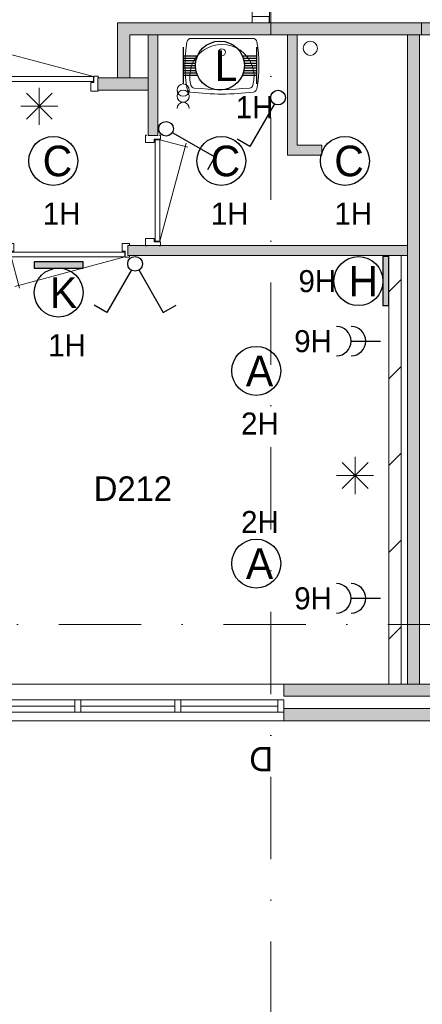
# Model space of a CAD drawing. Header units: millimetres. Extents: x 84337 to 168437, y -3060 to 56340.
# Tile 54 of 84: x 116266 to 119558, y 35369 to 43409. Entities that reach past the tile are written whole.
import ezdxf
from ezdxf.enums import TextEntityAlignment as Align
from ezdxf.xclip import XClip

# ---------------------------------------------------------------- set-up
doc = ezdxf.new("R2010")
doc.units = ezdxf.units.MM
doc.linetypes.add('DGN4', pattern=[1345.6, 672.8, -336.4, 0, -336.4])
for name, color, linetype in [('14', 7, 'Continuous'), ('16', 7, 'Continuous'), ('17', 7, 'Continuous'), ('18', 7, 'Continuous'), ('19', 7, 'Continuous'), ('30', 7, 'Continuous'), ('31', 7, 'Continuous'), ('32', 7, 'Continuous'), ('33', 7, 'Continuous'), ('40', 7, 'Continuous'), ('48', 7, 'Continuous'), ('5', 7, 'Continuous'), ('56', 7, 'Continuous'), ('62', 7, 'Continuous')]:
    doc.layers.add(name, color=color, linetype=linetype)
doc.styles.add('dgn001', font='dgn001.shx')
doc.styles.add('dgn003', font='dgn003.shx')

# ---------------------------------------------------------------- blocks, each defined once
blk = doc.blocks.new('EA732')
at = {"layer": '18'}
blk.add_hatch(color=3, dxfattribs=at).paths.add_polyline_path([(0, -200), (0, 200), (-50, 200), (-50, -200)])
at = {"layer": '18', "color": 3, "linetype": 'Continuous', "lineweight": 30, "flags": 128}
blk.add_lwpolyline([(0, -200), (0, 200), (-50, 200), (-50, -200), (0, -200)], dxfattribs=at)
at = {"layer": '18', "color": 3, "linetype": 'Continuous', "lineweight": 30}
blk.add_circle((-250, 0), 200, dxfattribs=at)
at = {"layer": '18', "color": 1, "linetype": 'Continuous', "lineweight": 13, "style": 'dgn001'}
blk.add_text('9H', height=180, dxfattribs=at).set_placement((-431.9, 0), align=Align.MIDDLE_RIGHT)
at = {"layer": '18', "color": 2, "linetype": 'Continuous', "lineweight": 13, "style": 'dgn001'}
blk.add_text('H', height=250, dxfattribs=at).set_placement((-210.3, 0), align=Align.MIDDLE_CENTER)
blk = doc.blocks.new('EA935')
at = {"layer": '18'}
blk.add_hatch(color=3, dxfattribs=at).paths.add_polyline_path([(-200, -50), (200, -50), (200, 0), (-200, 0)])
at = {"layer": '18', "color": 3, "linetype": 'Continuous', "lineweight": 30, "flags": 128}
blk.add_lwpolyline([(-200, -50), (200, -50), (200, 0), (-200, 0), (-200, -50)], dxfattribs=at)
at = {"layer": '18', "color": 3, "linetype": 'Continuous', "lineweight": 30}
blk.add_circle((0, -250), 200, dxfattribs=at)
at = {"layer": '18', "color": 2, "linetype": 'Continuous', "lineweight": 13, "style": 'dgn001'}
blk.add_text('K', height=250, dxfattribs=at).set_placement((39.7, -250), align=Align.MIDDLE_CENTER)
at = {"layer": '18', "color": 1, "linetype": 'Continuous', "lineweight": 13, "style": 'dgn001'}
blk.add_text('1H', height=180, dxfattribs=at).set_placement((68.7, -590), align=Align.TOP_CENTER)
blk = doc.blocks.new('EC6214')
at = {"layer": '18', "color": 3, "linetype": 'Continuous', "lineweight": 30}
blk.add_circle((-0.015, 0.01), 200, dxfattribs=at)
at = {"layer": '18', "color": 2, "linetype": 'Continuous', "lineweight": 13, "style": 'dgn001'}
blk.add_text('A', height=249.99, dxfattribs=at).set_placement((26.855, -0.005), align=Align.MIDDLE_CENTER)
at = {"layer": '18', "color": 1, "linetype": 'Continuous', "lineweight": 13, "style": 'dgn001'}
blk.add_text('2H', height=180, dxfattribs=at).set_placement((29.74, -340), align=Align.TOP_CENTER)
blk = doc.blocks.new('EC6215')
at = {"layer": '18', "color": 3, "linetype": 'Continuous', "lineweight": 30}
blk.add_circle((0, 0), 200, dxfattribs=at)
at = {"layer": '18', "color": 1, "linetype": 'Continuous', "lineweight": 13, "style": 'dgn001'}
blk.add_text('2H', height=180, dxfattribs=at).set_placement((29.7, 250), align=Align.CENTER)
at = {"layer": '18', "color": 2, "linetype": 'Continuous', "lineweight": 13, "style": 'dgn001'}
blk.add_text('A', height=250, dxfattribs=at).set_placement((26.9, 0), align=Align.MIDDLE_CENTER)
blk = doc.blocks.new('EC6228')
at = {"layer": '18', "color": 3, "linetype": 'Continuous', "lineweight": 30}
blk.add_circle((0.005, 0), 200, dxfattribs=at)
at = {"layer": '18', "color": 2, "linetype": 'Continuous', "lineweight": 13, "style": 'dgn001'}
blk.add_text('C', height=249.99, dxfattribs=at).set_placement((33.755, -0.005), align=Align.MIDDLE_CENTER)
at = {"layer": '18', "color": 1, "linetype": 'Continuous', "lineweight": 13, "style": 'dgn001'}
blk.add_text('1H', height=180, dxfattribs=at).set_placement((68.74, -340), align=Align.TOP_CENTER)
blk = doc.blocks.new('EC6229')
at = {"layer": '18', "color": 3, "linetype": 'Continuous', "lineweight": 30}
blk.add_circle((0.005, 0), 200, dxfattribs=at)
at = {"layer": '18', "color": 2, "linetype": 'Continuous', "lineweight": 13, "style": 'dgn001'}
blk.add_text('C', height=249.99, dxfattribs=at).set_placement((33.755, -0.005), align=Align.MIDDLE_CENTER)
at = {"layer": '18', "color": 1, "linetype": 'Continuous', "lineweight": 13, "style": 'dgn001'}
blk.add_text('1H', height=180, dxfattribs=at).set_placement((68.74, -340), align=Align.TOP_CENTER)
blk = doc.blocks.new('EC6230')
at = {"layer": '18', "color": 3, "linetype": 'Continuous', "lineweight": 30}
blk.add_circle((-0.005, 0), 200, dxfattribs=at)
at = {"layer": '18', "color": 2, "linetype": 'Continuous', "lineweight": 13, "style": 'dgn001'}
blk.add_text('C', height=249.99, dxfattribs=at).set_placement((33.755, -0.005), align=Align.MIDDLE_CENTER)
at = {"layer": '18', "color": 1, "linetype": 'Continuous', "lineweight": 13, "style": 'dgn001'}
blk.add_text('1H', height=180, dxfattribs=at).set_placement((68.72, -340), align=Align.TOP_CENTER)
blk = doc.blocks.new('AnonymousCell46')
at = {"layer": '18', "color": 3, "linetype": 'Continuous', "lineweight": 0}
for centre in [(0, 49.5), (0, -0.5)]:
    blk.add_circle(centre, 50, dxfattribs=at)
blk.add_arc((0, -100.5), 50, 0.00631, 179.99369, dxfattribs=at)
blk = doc.blocks.new('EA023')
at = {"layer": '18', "color": 3, "linetype": 'Continuous', "lineweight": 30}
for p, q in [((-300, 150), (-300, -150)), ((300, 150), (300, -150)), ((-300, 80), (-182, 80)), ((-300, 60), (-190, 60)), ((-300, 40), (-195, 40)), ((-300, 20), (-200, 20)), ((-300, 0), (-200, 0)), ((182, 80), (300, 80)), ((190, 60), (300, 60)), ((195, 40), (300, 40)), ((200, 20), (300, 20)), ((200, 0), (300, 0)), ((-300, -20), (-200, -20)), ((-300, -40), (-195, -40)), ((-300, -60), (-190, -60)), ((-300, -80), (-182, -80)), ((182, -80), (300, -80)), ((190, -60), (300, -60)), ((195, -40), (300, -40)), ((200, -20), (300, -20))]:
    blk.add_line(p, q, dxfattribs=at)
blk.add_circle((0, -0.5), 200, dxfattribs=at)
at = {"layer": '18', "color": 2, "linetype": 'Continuous', "lineweight": 13, "style": 'dgn001'}
blk.add_text('L', height=249.99, dxfattribs=at).set_placement((50.995, -1.005), align=Align.MIDDLE_CENTER)
at = {"layer": '18', "color": 1, "linetype": 'Continuous', "lineweight": 0, "style": 'dgn001'}
blk.add_text('1H', height=180, dxfattribs=at).set_placement((437.49, -250), align=Align.TOP_RIGHT)
blk = doc.blocks.new('EL181')
at = {"layer": '16', "color": 3, "linetype": 'Continuous', "lineweight": 30}
blk.add_line((-240, 0), (0, 0), dxfattribs=at)
for centre in [(-360, 0), (-240, 0)]:
    blk.add_arc(centre, 120, 270, 90, dxfattribs=at)
at = {"layer": '16', "color": 2, "linetype": 'Continuous', "lineweight": 13, "style": 'dgn001'}
blk.add_text('9H', height=180, dxfattribs=at).set_placement((-396.94, 0), align=Align.MIDDLE_RIGHT)
blk = doc.blocks.new('EL182')
at = {"layer": '16', "color": 3, "linetype": 'Continuous', "lineweight": 30}
blk.add_line((-240, 0), (0, 0), dxfattribs=at)
for centre in [(-360, 0), (-240, 0)]:
    blk.add_arc(centre, 120, 270, 90, dxfattribs=at)
at = {"layer": '16', "color": 2, "linetype": 'Continuous', "lineweight": 13, "style": 'dgn001'}
blk.add_text('9H', height=180, dxfattribs=at).set_placement((-396.94, 0), align=Align.MIDDLE_RIGHT)
blk = doc.blocks.new('EH649')
at = {"layer": '19', "color": 3, "linetype": 'Continuous', "lineweight": 30}
for p, q in [((-30, -50), (-230, -398)), ((30, -50), (230, -398)), ((-230, -398), (-335, -338)), ((230, -398), (335, -338))]:
    blk.add_line(p, q, dxfattribs=at)
blk.add_circle((0, 0), 60, dxfattribs=at)
blk = doc.blocks.new('EH0198')
at = {"layer": '19', "color": 3, "linetype": 'Continuous', "lineweight": 30}
for p, q in [((-30, -50), (-230, -398)), ((-230, -398), (-335, -338))]:
    blk.add_line(p, q, dxfattribs=at)
blk.add_circle((0, 0), 60, dxfattribs=at)
blk = doc.blocks.new('EH0199')
at = {"layer": '19', "color": 3, "linetype": 'Continuous', "lineweight": 30}
for p, q in [((50, -30), (398, -230)), ((398, -230), (338, -335))]:
    blk.add_line(p, q, dxfattribs=at)
blk.add_circle((0, 0), 60, dxfattribs=at)
blk = doc.blocks.new('830R10133')
at = {"layer": '33', "color": 1, "linetype": 'Continuous', "lineweight": 0}
for p, q in [((108, -38), (336.87, -99.32)), ((108, -868), (322.82, -66.28))]:
    blk.add_line(p, q, dxfattribs=at)
at = {"layer": '33', "color": 92, "linetype": 'Continuous', "lineweight": 13, "true_color": 0x00e100, "flags": 128}
for points in [[(100, 0), (111, 0), (111, -35), (61, -35), (61, -60), (-11, -60), (-11, 0), (0, 0)], [(100, -906), (111, -906), (111, -871), (61, -871), (61, -846), (-11, -846), (-11, -906), (0, -906)]]:
    blk.add_lwpolyline(points, dxfattribs=at)
at = {"layer": '33', "color": 2, "linetype": 'Continuous', "lineweight": 13, "true_color": 0xf0f000, "flags": 128}
blk.add_lwpolyline([(108, -868), (108, -38), (68, -38), (68, -868), (108, -868)], dxfattribs=at)
blk = doc.blocks.new('930L0945')
at = {"layer": '33', "color": 1, "linetype": 'Continuous', "lineweight": 0}
for p, q in [((-968, -98), (-899.56, -353.44)), ((-38, -98), (-936.31, -338.7))]:
    blk.add_line(p, q, dxfattribs=at)
at = {"layer": '33', "color": 92, "linetype": 'Continuous', "lineweight": 13, "true_color": 0x00e100, "flags": 128}
for points in [[(-1006, -90), (-1006, -101), (-971, -101), (-971, -51), (-946, -51), (-946, 11), (-1006, 11), (-1006, 0)], [(0, -90), (0, -101), (-35, -101), (-35, -51), (-60, -51), (-60, 11), (0, 11), (0, 0)]]:
    blk.add_lwpolyline(points, dxfattribs=at)
at = {"layer": '33', "color": 2, "linetype": 'Continuous', "lineweight": 13, "true_color": 0xf0f000, "flags": 128}
blk.add_lwpolyline([(-968, -98), (-38, -98), (-38, -58), (-968, -58), (-968, -98)], dxfattribs=at)
blk = doc.blocks.new('WT0144')
at = {"layer": '40', "color": 7, "linetype": 'Continuous', "lineweight": 0}
blk.add_line((253.2, -20), (-253.2, -20), dxfattribs=at)
at = {"layer": '40', "color": 7, "linetype": 'Continuous', "lineweight": 0, "flags": 128}
for points in [[(-284.5, -432.1, -0.090801), (-285.7, -47.3)], [(-285.7, -47.3, -0.363957), (-253.2, -20)], [(-254, -400.8, -1.30637), (254, -400.8)], [(253.2, -20, -0.363957), (285.7, -47.3)], [(285.7, -47.3, -0.090801), (284.5, -432.1)], [(-225.6, -425, -0.309671), (-254, -400.8)], [(254, -400.8, -0.309671), (225.6, -425)], [(-256, -459, -0.328769), (-284.5, -432.1)], [(256, -459, -0.059915), (-256, -459)], [(225.6, -425, -0.052773), (-225.6, -425)], [(284.5, -432.1, -0.328769), (256, -459)]]:
    blk.add_lwpolyline(points, format="xyb", dxfattribs=at)
at = {"layer": '40', "color": 7, "linetype": 'Continuous', "lineweight": 0}
blk.add_circle((0, -133.3), 28.1, dxfattribs=at)
blk = doc.blocks.new('830R10135')
at = {"layer": '33', "color": 1, "linetype": 'Continuous', "lineweight": 0}
for p, q in [((38, 108), (99.32, 336.87)), ((868, 108), (66.28, 322.82))]:
    blk.add_line(p, q, dxfattribs=at)
at = {"layer": '33', "color": 92, "linetype": 'Continuous', "lineweight": 13, "true_color": 0x00e100, "flags": 128}
for points in [[(0, 100), (0, 111), (35, 111), (35, 61), (60, 61), (60, -11), (0, -11), (0, 0)], [(906, 100), (906, 111), (871, 111), (871, 61), (846, 61), (846, -11), (906, -11), (906, 0)]]:
    blk.add_lwpolyline(points, dxfattribs=at)
at = {"layer": '33', "color": 2, "linetype": 'Continuous', "lineweight": 13, "true_color": 0xf0f000, "flags": 128}
blk.add_lwpolyline([(868, 108), (38, 108), (38, 68), (868, 68), (868, 108)], dxfattribs=at)
blk = doc.blocks.new('50E03_329_B02 - Default')
at = {"layer": '16'}
blk.add_hatch(color=7, dxfattribs=at).paths.add_polyline_path([(30604.76, 36007.77), (28354.76, 36007.77), (28354.76, 35907.77), (30604.76, 35907.77)])
at = {"layer": '62'}
for color, points in [(7, [(29479.76, 41607.77), (29479.76, 41507.77), (27094.76, 41507.77), (27094.76, 41157.77), (26994.76, 41157.77), (26994.76, 41607.77)]), (7, [(29479.76, 41607.77), (29479.76, 41507.77), (31864.76, 41507.77), (31864.76, 41157.77), (31964.76, 41157.77), (31964.76, 41607.77)]), (9, [(27324.76, 40687.77), (27244.76, 40687.77), (27244.76, 41507.77), (27324.76, 41507.77)]), (9, [(28664.76, 40607.77), (28664.76, 40527.77), (28384.76, 40527.77), (28384.76, 41507.77), (28464.76, 41507.77), (28464.76, 40607.77)]), (9, [(29364.76, 41507.77), (29464.76, 41507.77), (29464.76, 36207.77), (29364.76, 36207.77)]), (7, [(27244.76, 41057.77), (26834.76, 41057.77), (26834.76, 41157.77), (27244.76, 41157.77)]), (9, [(29364.76, 39787.77), (27079.76, 39787.77), (27079.76, 39707.77), (29364.76, 39707.77)]), (9, [(30604.76, 36207.77), (28354.76, 36207.77), (28354.76, 36107.77), (30604.76, 36107.77)])]:
    blk.add_hatch(color=color, dxfattribs=at).paths.add_polyline_path(points)
at = {"layer": '16', "color": 92, "linetype": 'Continuous', "lineweight": 0, "true_color": 0x00e100, "flags": 128}
for points in [[(29479.76, 41607.77), (26994.76, 41607.77), (26994.76, 41157.77), (27094.76, 41157.77), (27094.76, 41507.77), (29479.76, 41507.77), (29479.76, 41607.77)], [(29479.76, 41607.77), (31964.76, 41607.77), (31964.76, 41157.77), (31864.76, 41157.77), (31864.76, 41507.77), (29479.76, 41507.77), (29479.76, 41607.77)], [(27324.76, 41507.77), (27244.76, 41507.77), (27244.76, 40687.77), (27324.76, 40687.77), (27324.76, 41507.77)], [(28464.76, 41507.77), (28464.76, 40607.77), (28664.76, 40607.77), (28664.76, 40527.77), (28384.76, 40527.77), (28384.76, 41507.77), (28464.76, 41507.77)], [(27244.76, 41157.77), (26834.76, 41157.77), (26834.76, 41057.77), (27244.76, 41057.77), (27244.76, 41157.77)], [(27079.76, 39787.77), (29364.76, 39787.77), (29364.76, 39707.77), (27079.76, 39707.77), (27079.76, 39787.77)], [(30604.76, 36207.77), (28354.76, 36207.77), (28354.76, 36107.77), (30604.76, 36107.77), (30604.76, 36207.77)], [(30604.76, 36007.77), (28354.76, 36007.77), (28354.76, 35907.77), (30604.76, 35907.77), (30604.76, 36007.77)]]:
    blk.add_lwpolyline(points, dxfattribs=at)
at = {"layer": '16', "color": 7, "linetype": 'Continuous', "lineweight": 0, "flags": 128}
blk.add_lwpolyline([(30604.76, 36007.77), (28354.76, 36007.77), (28354.76, 35907.77), (30604.76, 35907.77), (30604.76, 36007.77)], dxfattribs=at)
at = {"layer": '17', "color": 92, "linetype": 'Continuous', "lineweight": 0, "true_color": 0x00e100}
blk.add_line((29464.76, 41507.77), (29464.76, 36207.77), dxfattribs=at)
at = {"layer": '17', "color": 92, "linetype": 'Continuous', "lineweight": 0, "true_color": 0x00e100, "flags": 128}
blk.add_lwpolyline([(29594.76, 41507.77), (29364.76, 41507.77), (29364.76, 36207.77), (29594.76, 36207.77), (29594.76, 41507.77)], dxfattribs=at)
at = {"layer": '30', "color": 3, "linetype": 'Continuous', "lineweight": 0}
for p, q in [((28354.76, 36207.77), (25804.76, 36207.77)), ((28354.76, 35907.77), (25804.76, 35907.77))]:
    blk.add_line(p, q, dxfattribs=at)
at = {"layer": '31', "color": 3, "linetype": 'Continuous', "lineweight": 0}
for p, q in [((28096.61, 43207.77), (28096.61, 41607.77)), ((28236.61, 43207.77), (28236.61, 41607.77))]:
    blk.add_line(p, q, dxfattribs=at)
at = {"layer": '32', "color": 3, "linetype": 'Continuous', "lineweight": 0}
for p, q in [((25854.76, 36077.77), (28304.76, 36077.77)), ((26646.42, 36027.77), (25854.76, 36027.77)), ((27463.09, 36027.77), (26696.42, 36027.77)), ((28304.76, 36027.77), (27513.09, 36027.77)), ((28304.76, 36077.77), (28304.76, 35977.77)), ((28304.76, 35977.77), (25804.76, 35977.77))]:
    blk.add_line(p, q, dxfattribs=at)
at = {"layer": '32', "color": 3, "linetype": 'Continuous', "lineweight": 0, "flags": 128}
for points in [[(28235.61, 41657.77), (28235.61, 41607.77), (28096.61, 41607.77), (28096.61, 41657.77), (28235.61, 41657.77)], [(26696.42, 35977.77), (26646.42, 35977.77), (26646.42, 36077.77), (26696.42, 36077.77), (26696.42, 35977.77)], [(27513.09, 35977.77), (27463.09, 35977.77), (27463.09, 36077.77), (27513.09, 36077.77), (27513.09, 35977.77)], [(28354.76, 35977.77), (28304.76, 35977.77), (28304.76, 36077.77), (28354.76, 36077.77), (28354.76, 35977.77)]]:
    blk.add_lwpolyline(points, dxfattribs=at)
at = {"layer": '40', "color": 3, "linetype": 'Continuous', "lineweight": 0}
blk.add_circle((28571.52, 41399.17), 57.46, dxfattribs=at)
at = {"layer": '56', "color": 3, "linetype": 'DGN4', "lineweight": 0}
for p, q in [((28249.76, 50407.77), (28249.76, 1494.98)), ((51564.76, 36692.77), (-3435.24, 36692.77))]:
    blk.add_line(p, q, dxfattribs=at)
at = {"layer": '62', "color": 7, "linetype": 'Continuous', "lineweight": 0, "flags": 128}
for points in [[(29479.76, 41607.77), (29479.76, 41507.77), (27094.76, 41507.77), (27094.76, 41157.77), (26994.76, 41157.77), (26994.76, 41607.77), (29479.76, 41607.77)], [(29479.76, 41607.77), (29479.76, 41507.77), (31864.76, 41507.77), (31864.76, 41157.77), (31964.76, 41157.77), (31964.76, 41607.77), (29479.76, 41607.77)], [(27244.76, 41057.77), (26834.76, 41057.77), (26834.76, 41157.77), (27244.76, 41157.77), (27244.76, 41057.77)]]:
    blk.add_lwpolyline(points, dxfattribs=at)
at = {"layer": '62', "color": 9, "linetype": 'Continuous', "lineweight": 0, "flags": 128}
for points in [[(27324.76, 40687.77), (27244.76, 40687.77), (27244.76, 41507.77), (27324.76, 41507.77), (27324.76, 40687.77)], [(28664.76, 40607.77), (28664.76, 40527.77), (28384.76, 40527.77), (28384.76, 41507.77), (28464.76, 41507.77), (28464.76, 40607.77), (28664.76, 40607.77)], [(29364.76, 41507.77), (29464.76, 41507.77), (29464.76, 36207.77), (29364.76, 36207.77), (29364.76, 41507.77)], [(29364.76, 39787.77), (27079.76, 39787.77), (27079.76, 39707.77), (29364.76, 39707.77), (29364.76, 39787.77)], [(30604.76, 36207.77), (28354.76, 36207.77), (28354.76, 36107.77), (30604.76, 36107.77), (30604.76, 36207.77)]]:
    blk.add_lwpolyline(points, dxfattribs=at)
at = {"color": 7, "linetype": 'Continuous', "lineweight": 0}
for name, p in [('WT0144', (27848.9, 41499.91)), ('830R10135', (25930.05, 41059.67)), ('830R10133', (27234.58, 40690.85)), ('930L0945', (27092.99, 39793.74))]:
    blk.add_blockref(name, p, dxfattribs=at)
at = {"layer": '48', "color": 7, "linetype": 'Continuous', "lineweight": 0, "style": 'dgn003'}
blk.add_text('D212', height=200, dxfattribs=at).set_placement((27121.08, 37803.56), align=Align.MIDDLE_CENTER)
blk.add_text('D', height=200, rotation=180, dxfattribs=at).set_placement((28169.75, 35594.47), align=Align.MIDDLE_CENTER)
blk = doc.blocks.new('EAE6123')
at = {"layer": '5', "color": 3, "linetype": 'Continuous', "lineweight": 0}
for p, q in [((106.04, -106.05), (-106.06, 106.05)), ((-106.06, -106.05), (106.04, 106.05)), ((0, -151.5), (0, 151.5)), ((-151.5, 0), (151.5, 0))]:
    blk.add_line(p, q, dxfattribs=at)
blk = doc.blocks.new('EAE6127')
at = {"layer": '5', "color": 3, "linetype": 'Continuous', "lineweight": 0}
for p, q in [((106.04, -106.05), (-106.06, 106.05)), ((-106.06, -106.05), (106.04, 106.05)), ((0, -151.5), (0, 151.5)), ((-151.5, 0), (151.5, 0))]:
    blk.add_line(p, q, dxfattribs=at)

msp = doc.modelspace()

# ---------------------------------------------------------------- hatches: boundary and pattern name
at = {"layer": '14', "linetype": 'Continuous', "lineweight": 0}
h = msp.add_hatch(dxfattribs=at)
h.set_pattern_fill('DGN_EZ7', color=2, scale=100, style=0, pattern_type=2)
h.set_pattern_definition([(45, (-35.6, 2691.77), (4e-14, 709), [])])
h.paths.add_polyline_path([(119285.19, 37984.49), (119285.19, 41484.49), (119385.19, 41484.49), (119385.19, 37984.49)])

# ---------------------------------------------------------------- linework, layer by layer
at = {"layer": '14', "color": 3, "linetype": 'CONTINUOUS', "lineweight": 0}
for p, q in [((119285.19, 37984.49), (119285.19, 41484.49)), ((119285.19, 41484.49), (119335.19, 41484.49)), ((119385.19, 41484.49), (119335.19, 41484.49)), ((119385.19, 37984.49), (119385.19, 41484.49)), ((119285.19, 37984.49), (119335.19, 37984.49)), ((119385.19, 37984.49), (119335.19, 37984.49))]:
    msp.add_line(p, q, dxfattribs=at)

# ---------------------------------------------------------------- block references
ref = msp.add_blockref('50E03_329_B02 - Default', (90070.43, 1776.72))
XClip(ref).set_block_clipping_path([(-1935.24, 2907.77), (50064.76, 48907.77)])
at = {"color": 1, "linetype": 'Continuous', "lineweight": 0}
for name, p in [('EA023', (117902.59, 43035.31)), ('AnonymousCell46', (117602.59, 42785.31)), ('EAE6127', (116426.47, 42702.38)), ('EH0198', (118378.17, 42773.12)), ('EH0199', (117462.16, 42518.66)), ('EC6230', (116540.7, 42255.9)), ('EC6229', (117914.3, 42255.9)), ('EC6228', (118925.08, 42255.9)), ('EA935', (116584.45, 41431.18)), ('EH649', (117209.3, 41415.92)), ('EA732', (119285.19, 41274.49)), ('EL182', (119215.19, 40784.49)), ('EC6214', (118199.98, 40541.69)), ('EAE6123', (119008.06, 39687.16)), ('EC6215', (118199.98, 38967.56)), ('EL181', (119215.19, 38684.49))]:
    msp.add_blockref(name, p, dxfattribs=at)

doc.saveas('drawing.dxf')
